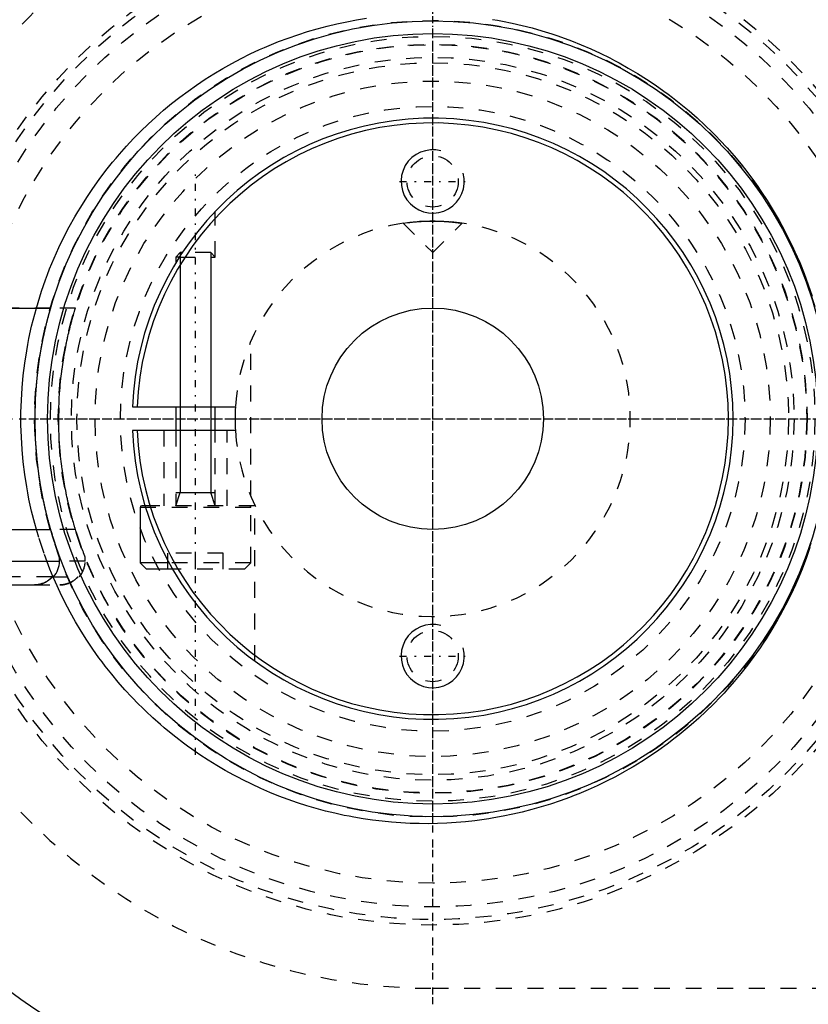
# Model space of a CAD drawing. Extents: x -1056 to 181, y -120 to 120.
# Tile 3 of 15: x -1026 to -976, y -37 to 25. Entities that reach past the tile are written whole.
import ezdxf

# ---------------------------------------------------------------- set-up
doc = ezdxf.new("R2010")
doc.units = 0
doc.linetypes.add('CENTER', pattern=[1.5, 0.45, -0.5, 0.05, -0.5])
doc.linetypes.add('DASHED', pattern=[2, 1, -1])
for name, color, linetype in [('AM_0', 7, 'CONTINUOUS'), ('AM_10', 7, 'CONTINUOUS'), ('AM_3', 7, 'DASHED'), ('AM_7', 7, 'CENTER')]:
    doc.layers.add(name, color=color, linetype=linetype)

msp = doc.modelspace()

# ---------------------------------------------------------------- linework, layer by layer
at = {"layer": 'AM_0', "color": 7, "linetype": 'CONTINUOUS'}
for p, q in [((-1015.974, 10.5), (-1016.25, 10.224)), ((-1016.25, 10.224), (-1016.25, 9.846)), ((-1016.015, 10.224), (-1016.25, 10.224)), ((-1015.836, 10.5), (-1015.974, 10.5)), ((-1033.65, 7), (-1024.156, 7)), ((-1018.985, 0.75), (-1012.477, 0.75)), ((-1016.25, 0.75), (-1016.25, -0.75)), ((-1013.75, -0.75), (-1013.75, 0.75)), ((-1012.477, -0.75), (-1018.985, -0.75)), ((-1018.5, -5.6), (-1018.5, -9.1)), ((-1018.156, -5.6), (-1018.5, -5.6)), ((-1018.187, -5.5), (-1018.4, -5.5)), ((-1034.1, -7), (-1024.156, -7)), ((-1023.6, -9), (-1023.6, -8.693)), ((-1034.1, -9), (-1023.6, -9)), ((-1018.5, -9.1), (-1018.1, -9.5)), ((-1016.68, -9.1), (-1018.5, -9.1)), ((-1016.455, -9.5), (-1018.1, -9.5)), ((-1032.49, -10.5), (-1025.172, -10.5)), ((-1024.066, -10), (-1023.982, -10))]:
    msp.add_line(p, q, dxfattribs=at)
for points in [[(-1025.21, -10.5, 0), (-1025.176, -10.5, 0), (-1025.106, -10.497, 0), (-1025.034, -10.49, 0), (-1024.998, -10.486, 0), (-1024.962, -10.48, 0), (-1024.889, -10.467, 0), (-1024.818, -10.451, 0), (-1024.748, -10.431, 0), (-1024.681, -10.409, 0), (-1024.616, -10.384, 0), (-1024.585, -10.371, 0), (-1024.553, -10.357, 0), (-1024.489, -10.325, 0), (-1024.426, -10.29, 0), (-1024.363, -10.252, 0), (-1024.303, -10.211, 0), (-1024.244, -10.167, 0), (-1024.216, -10.144, 0), (-1024.189, -10.121, 0), (-1024.138, -10.074, 0), (-1024.09, -10.026, 0), (-1024.066, -10, 0)], [(-1024.066, -10, 0), (-1024.073, -10.007, 0), (-1024.086, -10.022, 0), (-1024.099, -10.036, 0), (-1024.106, -10.043, 0), (-1024.113, -10.049, 0), (-1024.126, -10.063, 0), (-1024.14, -10.076, 0), (-1024.154, -10.089, 0), (-1024.169, -10.103, 0), (-1024.183, -10.116, 0), (-1024.191, -10.122, 0), (-1024.199, -10.129, 0), (-1024.214, -10.142, 0), (-1024.229, -10.155, 0), (-1024.245, -10.167, 0), (-1024.261, -10.18, 0), (-1024.278, -10.192, 0), (-1024.286, -10.199, 0), (-1024.294, -10.205, 0), (-1024.311, -10.217, 0), (-1024.328, -10.228, 0), (-1024.337, -10.234, 0)]]:
    msp.add_polyline3d(points, dxfattribs=at)
for radius in [45, 25.15, 24.35, 7]:
    msp.add_circle((-1000, 0), radius, dxfattribs=at)
for centre, radius, start, end in [((-1000, 0), 55.5, 97.25319, 160.91684), ((-1000, 0), 19, 182.26226, 177.73774), ((-1000, 0), 18.7, 182.29858, 177.70142), ((-1000, 0), 12.5, 176.56019, 180), ((-1000, 0), 12.5, 176.56019, 183.43981), ((-1018.4, -5.6), 0.1, 90, 180), ((-1025.1, -9), 1.5, 318.18969, 0), ((-1000, 0), 55.5, 199.08316, 262.74681)]:
    msp.add_arc(centre, radius, start, end, dxfattribs=at)
at = {"layer": 'AM_10', "color": 7, "linetype": 'CONTINUOUS'}
for p, q in [((-1015.974, 10.5), (-1015.974, -4.65)), ((-1014.026, 10.5), (-1014.026, -4.65)), ((-1016.25, -5.5), (-1015.974, -4.65)), ((-1016.25, -4.65), (-1013.75, -4.65)), ((-1013.75, -5.5), (-1014.026, -4.65))]:
    msp.add_line(p, q, dxfattribs=at)
for centre in [(-1000, 15), (-1000, -15)]:
    msp.add_arc(centre, 2, 75, 15, dxfattribs=at)
at = {"layer": 'AM_3', "color": 6, "linetype": 'DASHED'}
for p, q in [((-1013.75, 10.224), (-1013.75, 13.112)), ((-1000.462, 12.491), (-1000.277, 12.497)), ((-1000.277, 12.497), (-1000, 12.5)), ((-1001.861, 12.361), (-1001.587, 12.399)), ((-1001.861, 12.361), (-1000, 10.5)), ((-1000, 10.5), (-998.139, 12.361)), ((-1016.015, 10.224), (-1013.75, 10.224)), ((-1014.026, 10.5), (-1015.836, 10.5)), ((-1013.75, 10.224), (-1014.026, 10.5)), ((-1024.156, 7), (-1033.65, 7)), ((-1022.59, 7), (-1024.156, 7)), ((-1011.5, -4.899), (-1011.5, 4.899)), ((-1017, -0.75), (-1017, -5.5)), ((-1016.25, -0.75), (-1016.25, -5.5)), ((-1013.75, -5.5), (-1013.75, -0.75)), ((-1013, -5.5), (-1013, -0.75)), ((-1011.25, -5.5), (-1018.187, -5.5)), ((-1011.5, -5.6), (-1018.156, -5.6)), ((-1011.5, -9.1), (-1011.5, -5.6)), ((-1011.25, -15.311), (-1011.25, -5.5)), ((-1022.59, -7), (-1024.156, -7)), ((-1016.75, -9.5), (-1016.75, -8.5)), ((-1013.25, -8.5), (-1016.75, -8.5)), ((-1015, -9.5), (-1015, -8.5)), ((-1013.25, -9.5), (-1013.25, -8.5)), ((-1021.975, -9), (-1023.6, -9)), ((-1021.975, -9), (-1021.975, -8.742)), ((-1011.5, -9.1), (-1016.68, -9.1)), ((-1011.9, -9.5), (-1011.5, -9.1)), ((-1011.9, -9.5), (-1016.455, -9.5)), ((-1024.066, -10), (-1033.634, -10)), ((-1025.21, -10.5), (-1025.172, -10.5)), ((-1025.21, -10.5), (-1023.581, -10.5)), ((-1024.066, -10), (-1022.357, -10)), ((-1000, -36), (-901.327, -36))]:
    msp.add_line(p, q, dxfattribs=at)
for points in [[(-1025.063, 7.001, 0), (-1024.958, 7.36, 0), (-1024.733, 8.072, 0), (-1024.488, 8.776, 0), (-1024.358, 9.124, 0), (-1024.223, 9.469, 0), (-1023.939, 10.152, 0), (-1023.637, 10.824, 0), (-1023.318, 11.483, 0), (-1022.981, 12.129, 0), (-1022.629, 12.761, 0), (-1022.448, 13.072, 0), (-1022.262, 13.378, 0), (-1021.881, 13.98, 0), (-1021.488, 14.566, 0), (-1021.082, 15.134, 0), (-1020.666, 15.686, 0), (-1020.24, 16.219, 0), (-1020.024, 16.479, 0), (-1019.807, 16.734, 0), (-1019.366, 17.23, 0), (-1018.92, 17.708, 0), (-1018.692, 17.942, 0), (-1018.462, 18.173, 0), (-1017.992, 18.627, 0), (-1017.51, 19.07, 0), (-1017.264, 19.286, 0), (-1017.016, 19.5, 0), (-1016.511, 19.918, 0), (-1015.995, 20.323, 0), (-1015.468, 20.715, 0), (-1014.932, 21.094, 0), (-1014.386, 21.458, 0), (-1014.11, 21.635, 0), (-1013.832, 21.808, 0), (-1013.269, 22.144, 0), (-1012.698, 22.465, 0), (-1012.12, 22.771, 0), (-1011.535, 23.061, 0), (-1010.944, 23.336, 0), (-1010.647, 23.468, 0), (-1010.348, 23.596, 0), (-1009.746, 23.839, 0), (-1009.14, 24.067, 0), (-1008.529, 24.279, 0), (-1007.916, 24.475, 0), (-1007.299, 24.655, 0), (-1006.99, 24.739, 0), (-1006.68, 24.819, 0), (-1006.06, 24.967, 0), (-1005.438, 25.099, 0), (-1004.816, 25.215, 0), (-1004.195, 25.315, 0)], [(-996.218, 25.247, 0), (-995.906, 25.193, 0), (-995.593, 25.135, 0), (-994.967, 25.007, 0), (-994.341, 24.862, 0), (-993.715, 24.701, 0), (-993.09, 24.523, 0), (-992.467, 24.328, 0), (-992.157, 24.224, 0), (-991.847, 24.117, 0), (-991.23, 23.888, 0), (-990.616, 23.644, 0), (-990.007, 23.382, 0), (-989.404, 23.104, 0), (-988.806, 22.81, 0), (-988.509, 22.656, 0), (-988.214, 22.499, 0), (-987.63, 22.172, 0), (-987.053, 21.83, 0), (-986.484, 21.472, 0), (-985.925, 21.099, 0), (-985.375, 20.711, 0), (-985.104, 20.511, 0), (-984.835, 20.308, 0), (-984.306, 19.891, 0), (-983.788, 19.461, 0), (-983.282, 19.017, 0), (-982.788, 18.561, 0), (-982.307, 18.092, 0), (-982.071, 17.854, 0), (-981.839, 17.612, 0), (-981.385, 17.121, 0), (-980.939, 16.613, 0), (-980.5, 16.085, 0), (-980.07, 15.538, 0), (-979.65, 14.973, 0), (-979.444, 14.683, 0), (-979.242, 14.39, 0), (-978.845, 13.789, 0), (-978.463, 13.172, 0), (-978.277, 12.858, 0), (-978.095, 12.54, 0), (-977.743, 11.892, 0), (-977.408, 11.231, 0), (-977.247, 10.895, 0), (-977.09, 10.557, 0), (-976.791, 9.87, 0), (-976.512, 9.173, 0), (-976.252, 8.466, 0), (-976.012, 7.749, 0)], [(-1001.587, 12.399, 0), (-1001.567, 12.401, 0), (-1001.523, 12.407, 0), (-1001.477, 12.412, 0), (-1001.453, 12.415, 0), (-1001.428, 12.418, 0), (-1001.378, 12.424, 0), (-1001.326, 12.429, 0), (-1001.271, 12.435, 0), (-1001.213, 12.441, 0), (-1001.151, 12.447, 0), (-1001.12, 12.45, 0), (-1001.088, 12.453, 0), (-1001.021, 12.458, 0), (-1000.953, 12.464, 0), (-1000.882, 12.469, 0), (-1000.809, 12.474, 0), (-1000.734, 12.478, 0), (-1000.696, 12.481, 0), (-1000.658, 12.483, 0), (-1000.58, 12.487, 0), (-1000.501, 12.49, 0), (-1000.462, 12.491, 0)], [(-1000, 12.5, 0), (-999.986, 12.5, 0), (-999.959, 12.5, 0), (-999.932, 12.5, 0), (-999.919, 12.5, 0), (-999.905, 12.5, 0), (-999.878, 12.499, 0), (-999.85, 12.499, 0), (-999.823, 12.499, 0), (-999.795, 12.498, 0), (-999.768, 12.498, 0), (-999.754, 12.498, 0), (-999.74, 12.497, 0), (-999.713, 12.497, 0), (-999.685, 12.496, 0), (-999.658, 12.495, 0), (-999.63, 12.495, 0), (-999.603, 12.494, 0), (-999.589, 12.493, 0), (-999.576, 12.493, 0), (-999.548, 12.492, 0), (-999.521, 12.491, 0), (-999.507, 12.49, 0), (-999.494, 12.49, 0), (-999.467, 12.489, 0), (-999.44, 12.487, 0), (-999.427, 12.487, 0), (-999.413, 12.486, 0), (-999.387, 12.485, 0), (-999.36, 12.484, 0), (-999.334, 12.482, 0), (-999.307, 12.481, 0), (-999.281, 12.479, 0), (-999.269, 12.479, 0), (-999.256, 12.478, 0), (-999.23, 12.476, 0), (-999.205, 12.475, 0), (-999.179, 12.473, 0), (-999.154, 12.471, 0), (-999.129, 12.47, 0), (-999.117, 12.469, 0), (-999.105, 12.468, 0), (-999.081, 12.466, 0), (-999.056, 12.464, 0), (-999.033, 12.463, 0), (-999.009, 12.461, 0), (-998.986, 12.459, 0), (-998.974, 12.458, 0), (-998.963, 12.457, 0), (-998.94, 12.455, 0), (-998.918, 12.453, 0), (-998.895, 12.451, 0), (-998.874, 12.449, 0), (-998.852, 12.447, 0), (-998.842, 12.446, 0), (-998.831, 12.445, 0), (-998.81, 12.443, 0), (-998.79, 12.441, 0), (-998.769, 12.439, 0), (-998.75, 12.437, 0), (-998.73, 12.435, 0), (-998.72, 12.434, 0), (-998.711, 12.433, 0), (-998.692, 12.431, 0), (-998.674, 12.429, 0), (-998.665, 12.428, 0), (-998.656, 12.427, 0), (-998.638, 12.426, 0), (-998.62, 12.424, 0), (-998.611, 12.423, 0), (-998.603, 12.422, 0), (-998.586, 12.42, 0), (-998.569, 12.418, 0), (-998.552, 12.416, 0), (-998.535, 12.414, 0), (-998.519, 12.412, 0), (-998.511, 12.411, 0), (-998.503, 12.41, 0), (-998.488, 12.408, 0), (-998.472, 12.406, 0), (-998.457, 12.404, 0), (-998.442, 12.403, 0), (-998.428, 12.401, 0), (-998.421, 12.4, 0), (-998.414, 12.399, 0), (-998.4, 12.397, 0), (-998.386, 12.395, 0), (-998.373, 12.394, 0), (-998.36, 12.392, 0), (-998.347, 12.39, 0), (-998.341, 12.389, 0), (-998.335, 12.389, 0), (-998.323, 12.387, 0), (-998.312, 12.385, 0), (-998.3, 12.384, 0), (-998.29, 12.382, 0), (-998.279, 12.381, 0), (-998.274, 12.38, 0), (-998.269, 12.38, 0), (-998.259, 12.378, 0), (-998.25, 12.377, 0), (-998.241, 12.376, 0), (-998.232, 12.374, 0), (-998.224, 12.373, 0), (-998.22, 12.373, 0), (-998.216, 12.372, 0), (-998.209, 12.371, 0), (-998.202, 12.37, 0), (-998.198, 12.369, 0), (-998.195, 12.369, 0), (-998.189, 12.368, 0), (-998.183, 12.367, 0), (-998.18, 12.367, 0), (-998.177, 12.366, 0), (-998.172, 12.366, 0), (-998.167, 12.365, 0), (-998.163, 12.364, 0), (-998.159, 12.364, 0), (-998.155, 12.363, 0), (-998.154, 12.363, 0), (-998.152, 12.363, 0), (-998.149, 12.362, 0), (-998.147, 12.362, 0), (-998.145, 12.362, 0), (-998.143, 12.361, 0), (-998.141, 12.361, 0), (-998.141, 12.361, 0), (-998.14, 12.361, 0), (-998.14, 12.361, 0), (-998.139, 12.361, 0), (-998.139, 12.361, 0)], [(-1025.063, -7.001, 0), (-1025.169, -6.619, 0), (-1025.362, -5.85, 0), (-1025.532, -5.075, 0), (-1025.607, -4.686, 0), (-1025.677, -4.296, 0), (-1025.798, -3.514, 0), (-1025.894, -2.731, 0), (-1025.966, -1.947, 0), (-1026.014, -1.166, 0), (-1026.038, -0.387, 0), (-1026.041, 0, 0), (-1026.038, 0.387, 0), (-1026.014, 1.166, 0), (-1025.966, 1.947, 0), (-1025.894, 2.731, 0), (-1025.798, 3.514, 0), (-1025.677, 4.296, 0), (-1025.607, 4.686, 0), (-1025.532, 5.075, 0), (-1025.362, 5.85, 0), (-1025.169, 6.619, 0), (-1025.063, 7.001, 0)], [(-1024.156, -7, 0), (-1024.169, -6.957, 0), (-1024.195, -6.866, 0), (-1024.221, -6.772, 0), (-1024.234, -6.724, 0), (-1024.248, -6.676, 0), (-1024.275, -6.576, 0), (-1024.303, -6.474, 0), (-1024.33, -6.369, 0), (-1024.358, -6.261, 0), (-1024.386, -6.152, 0), (-1024.4, -6.096, 0), (-1024.414, -6.04, 0), (-1024.442, -5.926, 0), (-1024.47, -5.81, 0), (-1024.497, -5.692, 0), (-1024.525, -5.573, 0), (-1024.552, -5.452, 0), (-1024.565, -5.391, 0), (-1024.579, -5.329, 0), (-1024.606, -5.205, 0), (-1024.632, -5.079, 0), (-1024.645, -5.015, 0), (-1024.658, -4.951, 0), (-1024.683, -4.823, 0), (-1024.708, -4.693, 0), (-1024.721, -4.627, 0), (-1024.733, -4.561, 0), (-1024.757, -4.429, 0), (-1024.781, -4.295, 0), (-1024.803, -4.16, 0), (-1024.826, -4.025, 0), (-1024.848, -3.888, 0), (-1024.858, -3.819, 0), (-1024.869, -3.75, 0), (-1024.889, -3.611, 0), (-1024.909, -3.472, 0), (-1024.973, -2.979, 0), (-1025.06, -2.123, 0), (-1025.118, -1.263, 0), (-1025.147, -0.415, 0), (-1025.15, 0, 0), (-1025.147, 0.415, 0), (-1025.118, 1.263, 0), (-1025.06, 2.123, 0), (-1024.973, 2.979, 0), (-1024.909, 3.472, 0), (-1024.889, 3.611, 0), (-1024.869, 3.75, 0), (-1024.858, 3.819, 0), (-1024.848, 3.888, 0), (-1024.826, 4.025, 0), (-1024.803, 4.16, 0), (-1024.781, 4.295, 0), (-1024.757, 4.429, 0), (-1024.733, 4.561, 0), (-1024.721, 4.627, 0), (-1024.708, 4.693, 0), (-1024.683, 4.823, 0), (-1024.658, 4.951, 0), (-1024.645, 5.015, 0), (-1024.632, 5.079, 0), (-1024.606, 5.205, 0), (-1024.579, 5.329, 0), (-1024.565, 5.391, 0), (-1024.552, 5.452, 0), (-1024.525, 5.573, 0), (-1024.497, 5.692, 0), (-1024.47, 5.81, 0), (-1024.442, 5.926, 0), (-1024.414, 6.04, 0), (-1024.4, 6.096, 0), (-1024.386, 6.152, 0), (-1024.358, 6.261, 0), (-1024.33, 6.369, 0), (-1024.303, 6.474, 0), (-1024.275, 6.576, 0), (-1024.248, 6.676, 0), (-1024.234, 6.724, 0), (-1024.221, 6.772, 0), (-1024.195, 6.866, 0), (-1024.169, 6.957, 0), (-1024.156, 7, 0)], [(-1022.59, -7, 0), (-1022.592, -6.995, 0), (-1022.595, -6.985, 0), (-1022.598, -6.975, 0), (-1022.6, -6.97, 0), (-1022.601, -6.965, 0), (-1022.605, -6.954, 0), (-1022.608, -6.943, 0), (-1022.612, -6.931, 0), (-1022.615, -6.92, 0), (-1022.619, -6.908, 0), (-1022.621, -6.902, 0), (-1022.622, -6.895, 0), (-1022.626, -6.883, 0), (-1022.63, -6.87, 0), (-1022.644, -6.824, 0), (-1022.657, -6.782, 0), (-1022.67, -6.738, 0), (-1022.697, -6.646, 0), (-1022.725, -6.55, 0), (-1022.753, -6.452, 0), (-1022.782, -6.35, 0), (-1022.811, -6.245, 0), (-1022.825, -6.192, 0), (-1022.84, -6.138, 0), (-1022.869, -6.027, 0), (-1022.899, -5.914, 0), (-1022.928, -5.799, 0), (-1022.957, -5.682, 0), (-1022.987, -5.562, 0), (-1023.001, -5.502, 0), (-1023.016, -5.441, 0), (-1023.044, -5.317, 0), (-1023.073, -5.192, 0), (-1023.087, -5.129, 0), (-1023.101, -5.065, 0), (-1023.129, -4.936, 0), (-1023.157, -4.806, 0), (-1023.17, -4.74, 0), (-1023.184, -4.674, 0), (-1023.21, -4.54, 0), (-1023.236, -4.405, 0), (-1023.261, -4.269, 0), (-1023.286, -4.132, 0), (-1023.31, -3.993, 0), (-1023.322, -3.923, 0), (-1023.334, -3.853, 0), (-1023.357, -3.712, 0), (-1023.379, -3.57, 0), (-1023.4, -3.428, 0), (-1023.421, -3.284, 0), (-1023.441, -3.139, 0), (-1023.45, -3.067, 0), (-1023.46, -2.994, 0), (-1023.478, -2.849, 0), (-1023.495, -2.702, 0), (-1023.549, -2.188, 0), (-1023.614, -1.303, 0), (-1023.646, -0.428, 0), (-1023.65, 0, 0), (-1023.646, 0.428, 0), (-1023.614, 1.303, 0), (-1023.549, 2.188, 0), (-1023.495, 2.702, 0), (-1023.478, 2.849, 0), (-1023.46, 2.994, 0), (-1023.45, 3.067, 0), (-1023.441, 3.139, 0), (-1023.421, 3.284, 0), (-1023.4, 3.428, 0), (-1023.379, 3.57, 0), (-1023.357, 3.712, 0), (-1023.334, 3.853, 0), (-1023.322, 3.923, 0), (-1023.31, 3.993, 0), (-1023.286, 4.132, 0), (-1023.261, 4.269, 0), (-1023.236, 4.405, 0), (-1023.21, 4.54, 0), (-1023.184, 4.674, 0), (-1023.17, 4.74, 0), (-1023.157, 4.806, 0), (-1023.129, 4.936, 0), (-1023.101, 5.065, 0), (-1023.087, 5.129, 0), (-1023.073, 5.192, 0), (-1023.044, 5.317, 0), (-1023.016, 5.441, 0), (-1023.001, 5.502, 0), (-1022.987, 5.562, 0), (-1022.957, 5.682, 0), (-1022.928, 5.799, 0), (-1022.899, 5.914, 0), (-1022.869, 6.027, 0), (-1022.84, 6.138, 0), (-1022.825, 6.192, 0), (-1022.811, 6.245, 0), (-1022.782, 6.35, 0), (-1022.753, 6.452, 0), (-1022.725, 6.55, 0), (-1022.697, 6.646, 0), (-1022.67, 6.738, 0), (-1022.657, 6.782, 0), (-1022.644, 6.824, 0), (-1022.63, 6.87, 0), (-1022.626, 6.883, 0), (-1022.622, 6.895, 0), (-1022.621, 6.902, 0), (-1022.619, 6.908, 0), (-1022.615, 6.92, 0), (-1022.612, 6.931, 0), (-1022.608, 6.943, 0), (-1022.605, 6.954, 0), (-1022.601, 6.965, 0), (-1022.6, 6.97, 0), (-1022.598, 6.975, 0), (-1022.595, 6.985, 0), (-1022.592, 6.995, 0), (-1022.59, 7, 0)], [(-1024.003, -10.003, 0), (-1024.204, -9.516, 0), (-1024.578, -8.524, 0), (-1024.912, -7.513, 0), (-1025.063, -7.001, 0)], [(-1023.6, -8.693, 0), (-1023.6, -8.693, 0), (-1023.6, -8.692, 0), (-1023.6, -8.691, 0), (-1023.601, -8.691, 0), (-1023.601, -8.69, 0), (-1023.601, -8.689, 0), (-1023.602, -8.687, 0), (-1023.603, -8.684, 0), (-1023.604, -8.681, 0), (-1023.605, -8.678, 0), (-1023.606, -8.676, 0), (-1023.607, -8.675, 0), (-1023.608, -8.671, 0), (-1023.61, -8.666, 0), (-1023.612, -8.661, 0), (-1023.614, -8.656, 0), (-1023.616, -8.65, 0), (-1023.617, -8.647, 0), (-1023.618, -8.644, 0), (-1023.62, -8.637, 0), (-1023.623, -8.63, 0), (-1023.624, -8.627, 0), (-1023.626, -8.623, 0), (-1023.628, -8.615, 0), (-1023.631, -8.607, 0), (-1023.633, -8.603, 0), (-1023.635, -8.598, 0), (-1023.638, -8.589, 0), (-1023.641, -8.58, 0), (-1023.645, -8.57, 0), (-1023.648, -8.56, 0), (-1023.652, -8.55, 0), (-1023.654, -8.545, 0), (-1023.656, -8.539, 0), (-1023.66, -8.528, 0), (-1023.664, -8.517, 0), (-1023.668, -8.505, 0), (-1023.673, -8.493, 0), (-1023.677, -8.48, 0), (-1023.679, -8.474, 0), (-1023.682, -8.468, 0), (-1023.686, -8.455, 0), (-1023.691, -8.441, 0), (-1023.708, -8.393, 0), (-1023.74, -8.304, 0), (-1023.772, -8.21, 0), (-1023.789, -8.16, 0), (-1023.807, -8.108, 0), (-1023.844, -8, 0), (-1023.882, -7.884, 0), (-1023.923, -7.761, 0), (-1023.964, -7.633, 0), (-1024.006, -7.499, 0), (-1024.027, -7.431, 0), (-1024.049, -7.361, 0), (-1024.092, -7.219, 0), (-1024.135, -7.074, 0), (-1024.156, -7, 0)], [(-1021.975, -8.742, 0), (-1021.975, -8.742, 0), (-1021.975, -8.742, 0), (-1021.975, -8.741, 0), (-1021.976, -8.74, 0), (-1021.976, -8.74, 0), (-1021.977, -8.738, 0), (-1021.977, -8.736, 0), (-1021.978, -8.734, 0), (-1021.979, -8.731, 0), (-1021.981, -8.728, 0), (-1021.981, -8.726, 0), (-1021.982, -8.724, 0), (-1021.984, -8.72, 0), (-1021.986, -8.715, 0), (-1021.988, -8.71, 0), (-1021.99, -8.705, 0), (-1021.992, -8.699, 0), (-1021.993, -8.696, 0), (-1021.994, -8.693, 0), (-1021.997, -8.686, 0), (-1022, -8.679, 0), (-1022.001, -8.676, 0), (-1022.003, -8.672, 0), (-1022.006, -8.664, 0), (-1022.009, -8.656, 0), (-1022.011, -8.652, 0), (-1022.012, -8.647, 0), (-1022.016, -8.638, 0), (-1022.02, -8.629, 0), (-1022.024, -8.619, 0), (-1022.027, -8.609, 0), (-1022.032, -8.598, 0), (-1022.034, -8.593, 0), (-1022.036, -8.587, 0), (-1022.04, -8.576, 0), (-1022.045, -8.565, 0), (-1022.049, -8.553, 0), (-1022.054, -8.54, 0), (-1022.059, -8.528, 0), (-1022.061, -8.521, 0), (-1022.064, -8.515, 0), (-1022.069, -8.502, 0), (-1022.074, -8.488, 0), (-1022.093, -8.439, 0), (-1022.127, -8.348, 0), (-1022.164, -8.252, 0), (-1022.183, -8.201, 0), (-1022.202, -8.148, 0), (-1022.243, -8.036, 0), (-1022.286, -7.917, 0), (-1022.33, -7.79, 0), (-1022.376, -7.658, 0), (-1022.423, -7.519, 0), (-1022.446, -7.448, 0), (-1022.47, -7.376, 0), (-1022.518, -7.228, 0), (-1022.566, -7.077, 0), (-1022.59, -7, 0)], [(-976.14, -8.14, 0), (-976.38, -8.824, 0), (-976.639, -9.499, 0), (-976.916, -10.164, 0), (-977.061, -10.492, 0), (-977.21, -10.818, 0), (-977.522, -11.461, 0), (-977.849, -12.092, 0), (-978.018, -12.403, 0), (-978.191, -12.71, 0), (-978.548, -13.314, 0), (-978.919, -13.903, 0), (-979.108, -14.192, 0), (-979.301, -14.477, 0), (-979.695, -15.035, 0), (-980.099, -15.576, 0), (-980.513, -16.101, 0), (-980.934, -16.607, 0), (-981.362, -17.096, 0), (-981.578, -17.334, 0), (-981.797, -17.569, 0), (-982.245, -18.031, 0), (-982.705, -18.482, 0), (-983.177, -18.923, 0), (-983.661, -19.352, 0), (-984.155, -19.769, 0), (-984.406, -19.972, 0), (-984.66, -20.173, 0), (-985.175, -20.564, 0), (-985.7, -20.943, 0), (-986.233, -21.307, 0), (-986.775, -21.658, 0), (-987.325, -21.994, 0), (-987.603, -22.157, 0), (-987.883, -22.316, 0), (-988.447, -22.624, 0), (-989.017, -22.916, 0), (-989.594, -23.194, 0), (-990.175, -23.456, 0), (-990.761, -23.703, 0), (-991.055, -23.821, 0), (-991.351, -23.935, 0), (-991.944, -24.151, 0), (-992.54, -24.352, 0), (-993.139, -24.537, 0), (-993.739, -24.707, 0), (-994.34, -24.862, 0), (-994.641, -24.933, 0), (-994.942, -25.001, 0), (-995.543, -25.125, 0), (-996.143, -25.234, 0), (-996.443, -25.283, 0), (-996.742, -25.328, 0), (-997.338, -25.408, 0), (-997.932, -25.473, 0), (-998.228, -25.5, 0), (-998.523, -25.523, 0), (-999.109, -25.56, 0), (-999.69, -25.584, 0), (-1000.267, -25.594, 0), (-1000.848, -25.591, 0), (-1001.432, -25.574, 0), (-1001.726, -25.561, 0), (-1002.02, -25.544, 0), (-1002.611, -25.501, 0), (-1003.205, -25.443, 0), (-1003.8, -25.371, 0), (-1004.396, -25.285, 0), (-1004.993, -25.184, 0), (-1005.292, -25.128, 0), (-1005.591, -25.068, 0), (-1006.187, -24.938, 0), (-1006.783, -24.793, 0), (-1007.377, -24.633, 0), (-1007.969, -24.459, 0), (-1008.558, -24.27, 0), (-1008.852, -24.169, 0), (-1009.144, -24.066, 0), (-1009.727, -23.847, 0), (-1010.305, -23.614, 0), (-1010.878, -23.366, 0), (-1011.447, -23.104, 0), (-1012.009, -22.827, 0), (-1012.288, -22.684, 0), (-1012.566, -22.537, 0), (-1013.116, -22.232, 0), (-1013.658, -21.914, 0), (-1014.194, -21.582, 0), (-1014.721, -21.237, 0), (-1015.24, -20.879, 0), (-1015.496, -20.695, 0), (-1015.749, -20.509, 0), (-1016.25, -20.126, 0), (-1016.741, -19.73, 0), (-1016.982, -19.529, 0), (-1017.221, -19.324, 0), (-1017.691, -18.906, 0), (-1018.15, -18.477, 0), (-1018.375, -18.258, 0), (-1018.598, -18.037, 0), (-1019.034, -17.588, 0), (-1019.461, -17.125, 0), (-1019.883, -16.645, 0), (-1020.299, -16.148, 0), (-1020.706, -15.634, 0), (-1020.907, -15.37, 0), (-1021.105, -15.103, 0), (-1021.494, -14.556, 0), (-1021.872, -13.994, 0), (-1022.239, -13.416, 0), (-1022.592, -12.825, 0), (-1022.932, -12.22, 0), (-1023.097, -11.912, 0), (-1023.258, -11.601, 0), (-1023.568, -10.971, 0), (-1023.862, -10.328, 0), (-1024.003, -10.003, 0)], [(-1025.172, -10.5, 0), (-1025.148, -10.499, 0), (-1025.099, -10.496, 0), (-1025.05, -10.492, 0), (-1025.025, -10.489, 0), (-1025, -10.486, 0), (-1024.951, -10.479, 0), (-1024.901, -10.47, 0), (-1024.851, -10.459, 0), (-1024.803, -10.447, 0), (-1024.755, -10.433, 0), (-1024.731, -10.426, 0), (-1024.708, -10.418, 0), (-1024.662, -10.402, 0), (-1024.618, -10.385, 0), (-1024.575, -10.367, 0), (-1024.531, -10.346, 0), (-1024.488, -10.324, 0), (-1024.466, -10.313, 0), (-1024.444, -10.301, 0), (-1024.4, -10.275, 0), (-1024.358, -10.248, 0), (-1024.337, -10.234, 0)], [(-1024.337, -10.234, 0), (-1024.358, -10.248, 0), (-1024.4, -10.275, 0), (-1024.444, -10.301, 0), (-1024.466, -10.313, 0), (-1024.488, -10.324, 0), (-1024.531, -10.346, 0), (-1024.575, -10.367, 0), (-1024.618, -10.385, 0), (-1024.662, -10.402, 0), (-1024.708, -10.418, 0), (-1024.731, -10.426, 0), (-1024.755, -10.433, 0), (-1024.803, -10.447, 0), (-1024.851, -10.459, 0), (-1024.901, -10.47, 0), (-1024.951, -10.479, 0), (-1025, -10.486, 0), (-1025.025, -10.489, 0), (-1025.05, -10.492, 0), (-1025.099, -10.496, 0), (-1025.148, -10.499, 0), (-1025.172, -10.5, 0)], [(-1024.337, -10.234, 0), (-1024.358, -10.248, 0), (-1024.4, -10.275, 0), (-1024.444, -10.301, 0), (-1024.466, -10.313, 0), (-1024.488, -10.324, 0), (-1024.531, -10.346, 0), (-1024.575, -10.367, 0), (-1024.618, -10.385, 0), (-1024.662, -10.402, 0), (-1024.708, -10.418, 0), (-1024.731, -10.426, 0), (-1024.755, -10.433, 0), (-1024.803, -10.447, 0), (-1024.851, -10.459, 0), (-1024.901, -10.47, 0), (-1024.951, -10.479, 0), (-1025, -10.486, 0), (-1025.025, -10.489, 0), (-1025.05, -10.492, 0), (-1025.099, -10.496, 0), (-1025.148, -10.499, 0), (-1025.172, -10.5, 0)], [(-1024.337, -10.234, 0), (-1024.328, -10.228, 0), (-1024.311, -10.217, 0), (-1024.294, -10.205, 0), (-1024.286, -10.199, 0), (-1024.278, -10.192, 0), (-1024.261, -10.18, 0), (-1024.245, -10.167, 0), (-1024.229, -10.155, 0), (-1024.214, -10.142, 0), (-1024.199, -10.129, 0), (-1024.191, -10.122, 0), (-1024.183, -10.116, 0), (-1024.169, -10.103, 0), (-1024.154, -10.089, 0), (-1024.14, -10.076, 0), (-1024.126, -10.063, 0), (-1024.113, -10.049, 0), (-1024.106, -10.043, 0), (-1024.099, -10.036, 0), (-1024.086, -10.022, 0), (-1024.073, -10.007, 0), (-1024.066, -10, 0)], [(-1024.066, -10, 0), (-1024.073, -10.007, 0), (-1024.086, -10.022, 0), (-1024.099, -10.036, 0), (-1024.106, -10.043, 0), (-1024.113, -10.049, 0), (-1024.126, -10.063, 0), (-1024.14, -10.076, 0), (-1024.154, -10.089, 0), (-1024.169, -10.103, 0), (-1024.183, -10.116, 0), (-1024.191, -10.122, 0), (-1024.199, -10.129, 0), (-1024.214, -10.142, 0), (-1024.229, -10.155, 0), (-1024.245, -10.167, 0), (-1024.261, -10.18, 0), (-1024.278, -10.192, 0), (-1024.286, -10.199, 0), (-1024.294, -10.205, 0), (-1024.311, -10.217, 0), (-1024.328, -10.228, 0), (-1024.337, -10.234, 0)], [(-1023.581, -10.5, 0), (-1023.563, -10.5, 0), (-1023.526, -10.499, 0), (-1023.489, -10.497, 0), (-1023.47, -10.496, 0), (-1023.451, -10.495, 0), (-1023.413, -10.491, 0), (-1023.375, -10.486, 0), (-1023.336, -10.481, 0), (-1023.298, -10.474, 0), (-1023.259, -10.467, 0), (-1023.24, -10.463, 0), (-1023.221, -10.458, 0), (-1023.183, -10.449, 0), (-1023.146, -10.439, 0), (-1023.109, -10.428, 0), (-1023.073, -10.416, 0), (-1023.038, -10.403, 0), (-1023.021, -10.397, 0), (-1023.004, -10.39, 0), (-1022.971, -10.377, 0), (-1022.937, -10.362, 0), (-1022.92, -10.354, 0)], [(-1023.302, -10.475, 0), (-1023.349, -10.483, 0), (-1023.444, -10.494, 0), (-1023.536, -10.499, 0), (-1023.581, -10.5, 0)], [(-1022.92, -10.354, 0), (-1022.93, -10.359, 0), (-1022.95, -10.368, 0), (-1022.97, -10.376, 0), (-1022.98, -10.38, 0), (-1022.989, -10.384, 0), (-1023.009, -10.392, 0), (-1023.029, -10.4, 0), (-1023.05, -10.408, 0), (-1023.07, -10.415, 0), (-1023.092, -10.422, 0), (-1023.102, -10.425, 0), (-1023.113, -10.429, 0), (-1023.134, -10.435, 0), (-1023.156, -10.442, 0), (-1023.178, -10.448, 0), (-1023.2, -10.453, 0), (-1023.223, -10.459, 0), (-1023.234, -10.461, 0), (-1023.245, -10.464, 0), (-1023.268, -10.469, 0), (-1023.29, -10.473, 0), (-1023.302, -10.475, 0)], [(-1022.92, -10.354, 0), (-1022.905, -10.347, 0), (-1022.875, -10.332, 0), (-1022.846, -10.317, 0), (-1022.831, -10.309, 0), (-1022.816, -10.3, 0), (-1022.786, -10.283, 0), (-1022.757, -10.266, 0), (-1022.728, -10.247, 0), (-1022.7, -10.228, 0), (-1022.672, -10.208, 0), (-1022.658, -10.198, 0), (-1022.644, -10.188, 0), (-1022.617, -10.167, 0), (-1022.591, -10.146, 0), (-1022.566, -10.124, 0), (-1022.541, -10.102, 0), (-1022.517, -10.08, 0), (-1022.506, -10.069, 0), (-1022.494, -10.058, 0), (-1022.472, -10.036, 0), (-1022.45, -10.012, 0), (-1022.439, -10, 0)], [(-1022.468, -10.031, 0), (-1022.478, -10.042, 0), (-1022.499, -10.063, 0), (-1022.521, -10.083, 0), (-1022.532, -10.094, 0), (-1022.543, -10.104, 0), (-1022.566, -10.124, 0), (-1022.589, -10.144, 0), (-1022.613, -10.164, 0), (-1022.638, -10.183, 0), (-1022.663, -10.202, 0), (-1022.676, -10.211, 0), (-1022.689, -10.221, 0), (-1022.715, -10.239, 0), (-1022.742, -10.256, 0), (-1022.769, -10.273, 0), (-1022.796, -10.289, 0), (-1022.824, -10.305, 0), (-1022.837, -10.312, 0), (-1022.851, -10.32, 0), (-1022.879, -10.334, 0), (-1022.906, -10.348, 0), (-1022.92, -10.354, 0)], [(-1022.439, -10, 0), (-1022.444, -10.005, 0), (-1022.453, -10.016, 0), (-1022.463, -10.026, 0), (-1022.468, -10.031, 0)]]:
    msp.add_polyline3d(points, dxfattribs=at)
for centre, radius in [((-1000, 0), 32), ((-1000, 0), 31.65), ((-1000, 0), 30.85), ((-1000, 0), 29.35), ((-1000, 0), 25.175), ((-1000, 0), 24.175), ((-1000, 0), 23.675), ((-1000, 0), 23.65), ((-1000, 0), 22.85), ((-1000, 0), 22.5), ((-1000, 0), 21.35), ((-1000, 0), 19.75), ((-1000, 0), 19.75), ((-1000, 15), 1.621), ((-1000, -15), 1.621)]:
    msp.add_circle(centre, radius, dxfattribs=at)
for centre, radius, start, end in [((-1000, 0), 50, 90, 270), ((-1000, 0), 36, 90, 270), ((-1000, 0), 12.5, 183.43981, 180), ((-1011.6, -5.6), 0.1, 0, 90), ((-1023.475, -9), 1.5, 318.18969, 0)]:
    msp.add_arc(centre, radius, start, end, dxfattribs=at)
at = {"layer": 'AM_7', "color": 4, "linetype": 'CENTER'}
for p, q in [((-1000, -52.5), (-1000, 52.5)), ((-1000, -47.25), (-1000, 47.25)), ((-1000, -33.233), (-1000, 33.232)), ((-1000, -25.384), (-1000, 25.384)), ((-1000, -24.832), (-1000, 24.832)), ((-1000, -20.737), (-1000, 20.737)), ((-1015, -21.25), (-1015, 15.5)), ((-1002.1, 15), (-997.9, 15)), ((-1052.5, 0), (-947.5, 0)), ((-1047.25, 0), (-952.75, 0)), ((-1025.384, 0), (-974.616, 0)), ((-1024.832, 0), (-975.168, 0)), ((-1020.737, 0), (-979.263, 0)), ((-1033.233, 0), (-966.767, 0)), ((-1002.1, -15), (-997.9, -15))]:
    msp.add_line(p, q, dxfattribs=at)

doc.saveas('drawing.dxf')
